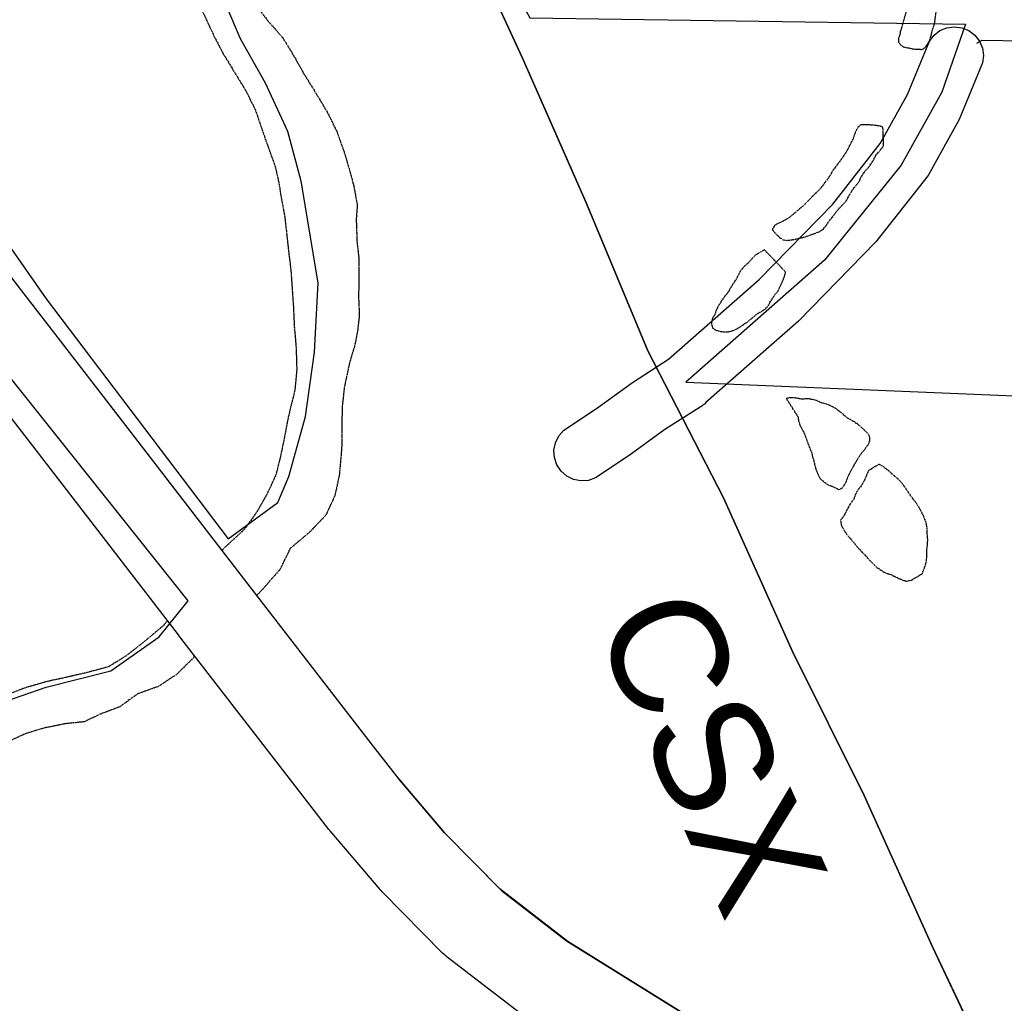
# Model space of a CAD drawing. Header units: feet. Extents: x -1605449 to -1594075, y -1717250 to -1708479.
# Tile 49 of 97: x -1598282 to -1597995, y -1714549 to -1714263. Entities that reach past the tile are written whole.
import ezdxf
from ezdxf.enums import TextEntityAlignment as Align

# ---------------------------------------------------------------- set-up
doc = ezdxf.new("R2010")
doc.units = ezdxf.units.FT
doc.header["$MEASUREMENT"] = 0
doc.linetypes.add('rr2', pattern=[0])
doc.linetypes.add('stream', pattern=[1.4, 0.7, -0.1, 0.1, -0.1, 0.1, -0.1, 0.1, -0.1])
for name, color, linetype in [('INCORPORATED', 4, 'Continuous'), ('RAILROAD', 1, 'rr2'), ('STATE_FEDERAL-RT', 2, 'Continuous'), ('STREET-URBAN', 15, 'Continuous'), ('TWP-RD', 6, 'Continuous'), ('WATERWAY', 14, 'stream')]:
    doc.layers.add(name, color=color, linetype=linetype)
doc.styles.add('ARIAL', font='arial.ttf')

msp = doc.modelspace()

# ---------------------------------------------------------------- linework, layer by layer
at = {"layer": 'INCORPORATED', "flags": 128}
for points in [[(-1598301.17, -1714039.78), (-1598249.28, -1714015.04), (-1598181.83, -1714074.17), (-1598181.83, -1714074.17), (-1598233.02, -1714088.12), (-1598186.25, -1714165.34), (-1598186.25, -1714165.34), (-1598160.26, -1714211.38), (-1598148.38, -1714235.14), (-1598133.67, -1714262.24), (-1598133.67, -1714262.24), (-1598006.8, -1714264.09), (-1598013.67, -1714283.81), (-1598025.53, -1714305.07), (-1598047.85, -1714332.73), (-1598088.21, -1714368.24), (-1597955.28, -1714373.82), (-1597954.71, -1714471.75), (-1597986.85, -1714471.28), (-1597979.23, -1714572.47)], [(-1598293.6, -1714316.72), (-1598274.49, -1714344.02), (-1598274.49, -1714344.02), (-1598221.5, -1714413.83), (-1598221.5, -1714413.83), (-1598207.06, -1714403.31), (-1598203.78, -1714395.74), (-1598198.91, -1714378.28), (-1598196.32, -1714359.58), (-1598195.25, -1714339.34), (-1598195.25, -1714339.34), (-1598200.2, -1714309.79), (-1598204.14, -1714295.32), (-1598210.59, -1714281.27), (-1598217.88, -1714268.36), (-1598221.83, -1714259)], [(-1598288.88, -1714462.02), (-1598274.43, -1714457.09), (-1598255.64, -1714452.3), (-1598241.55, -1714442.38), (-1598233.16, -1714431.96), (-1598233.16, -1714431.96), (-1598300.59, -1714347.36)]]:
    msp.add_lwpolyline(points, dxfattribs=at)
at = {"layer": 'RAILROAD', "ltscale": 0.333, "flags": 128}
for points in [[(-1596355.9, -1716922.27), (-1596368.94, -1716765.51), (-1596378.43, -1716720.27), (-1596387.42, -1716678.38), (-1596386.76, -1716633.64), (-1596363.27, -1716591.24), (-1596323.8, -1716548.51), (-1596289.5, -1716504.11), (-1596273.84, -1716462.38), (-1596268.35, -1716420.65), (-1596266.01, -1716378.08), (-1596265.85, -1716335.85), (-1596278.67, -1716294.12), (-1596298.49, -1716251.39), (-1596329.63, -1716206.82), (-1596359.28, -1716163.09), (-1596388.75, -1716120.69), (-1596412.57, -1716074.95), (-1596441.55, -1716031.05), (-1596467.03, -1715989.32), (-1596498.17, -1715943.92), (-1596522.65, -1715901.85), (-1596549.8, -1715859.96), (-1596582.27, -1715818.23), (-1596606.26, -1715774.16), (-1596634.07, -1715730.93), (-1596665.38, -1715687.36), (-1596708.84, -1715654.98), (-1596751.81, -1715634.78), (-1596801.41, -1715622.04), (-1596801.42, -1715622.04), (-1596812.06, -1715619.37), (-1596854.41, -1715609.68), (-1596896.33, -1715596.16), (-1596938.41, -1715580.29), (-1596980.82, -1715556.41), (-1597023.4, -1715535.36), (-1597065.48, -1715511.99), (-1597110.06, -1715488.77), (-1597151.81, -1715461.72), (-1597194.05, -1715439.17), (-1597237.13, -1715420.97), (-1597280.05, -1715395.76), (-1597322.29, -1715373.71), (-1597366.71, -1715348.32), (-1597409.12, -1715314.26), (-1597451.86, -1715278.51), (-1597489.27, -1715235.76), (-1597517.82, -1715193.85), (-1597542.21, -1715150.76), (-1597563.24, -1715106.84), (-1597582.45, -1715061.91), (-1597608.66, -1715018.82), (-1597636.05, -1714976.74), (-1597678.46, -1714937.33), (-1597721.71, -1714914.95), (-1597765.62, -1714887.73), (-1597810.04, -1714866.01), (-1597856.62, -1714834.12), (-1597899.37, -1714790.86), (-1597918.74, -1714747.95), (-1597934.1, -1714706.2), (-1597957.48, -1714663.44), (-1597977.68, -1714620.86), (-1597995.21, -1714577.27), (-1598016.42, -1714532.68), (-1598036.29, -1714488.59), (-1598057.16, -1714446.67), (-1598077.21, -1714401.91), (-1598099.24, -1714359.16), (-1598117.11, -1714316.24), (-1598135.81, -1714273.99), (-1598155.68, -1714230.74), (-1598176.56, -1714188.82), (-1598205.77, -1714146.06), (-1598229.82, -1714103.48), (-1598262.05, -1714060.9), (-1598291.77, -1714016.31), (-1598333.18, -1713974.56), (-1598375.42, -1713962.36), (-1598417.67, -1713976.39), (-1598460.92, -1713981.06), (-1598503, -1713974.72), (-1598551.92, -1713966.54), (-1598597.84, -1713961.86), (-1598640.59, -1713952.51), (-1598682.33, -1713938.98), (-1598724.08, -1713928.29), (-1598767.99, -1713909.42), (-1598811.74, -1713890.55), (-1598855.32, -1713850.64), (-1598887.71, -1713806.71), (-1598921.45, -1713763.46), (-1598953.34, -1713720.87), (-1598990.24, -1713676.28), (-1599019.3, -1713633.7), (-1599050.86, -1713589.61), (-1599071.56, -1713546.37), (-1599071.56, -1713546.37), (-1599095.08, -1713503.22), (-1599111.45, -1713460.75), (-1599130.67, -1713409.63), (-1599149.89, -1713367.33), (-1599166.59, -1713323.7), (-1599179.29, -1713281.4), (-1599215.22, -1713235.93), (-1599263.18, -1713191.97), (-1599306.46, -1713150), (-1599336.7, -1713106.87), (-1599364.6, -1713064.74), (-1599382.15, -1713015.27), (-1599401.37, -1712972.31), (-1599418.08, -1712927.51), (-1599441.47, -1712884.38), (-1599465.03, -1712839.91), (-1599494.94, -1712791.95), (-1599515.66, -1712749.65), (-1599538.39, -1712706.02), (-1599565.29, -1712663.55), (-1599581.83, -1712620.42), (-1599595.7, -1712577.79), (-1599606.9, -1712535.49), (-1599623.6, -1712492.52), (-1599637.14, -1712446.56), (-1599647.17, -1712402.76), (-1599658.53, -1712355.97), (-1599670.39, -1712310.17), (-1599686.1, -1712266.87), (-1599696.12, -1712223.91), (-1599714, -1712180.77), (-1599724.7, -1712137.48), (-1599744.13, -1712099.77), (-1599744.13, -1712099.77), (-1599756.82, -1712070.75), (-1599770.36, -1712028.56), (-1599777.88, -1711985.86), (-1599786.71, -1711941.67), (-1599794.55, -1711894.81), (-1599798.05, -1711851.45), (-1599802.88, -1711806.08), (-1599808.89, -1711763.06), (-1599815.89, -1711721.36), (-1599823.89, -1711677.33), (-1599836.23, -1711633.64), (-1599840.9, -1711591.28), (-1599844.9, -1711548.92), (-1599855.24, -1711506.89), (-1599873.41, -1711461.03), (-1599897.58, -1711418.5), (-1599930.76, -1711372.14), (-1599962.44, -1711328.44), (-1599995.95, -1711284.58), (-1600028.13, -1711240.05), (-1600063.48, -1711196.69), (-1600097.32, -1711153.5), (-1600134.5, -1711107.97), (-1600168.68, -1711064.44), (-1600201.86, -1711021.41), (-1600235.87, -1710979.22), (-1600263.21, -1710931.52), (-1600289.05, -1710887.33), (-1600305.23, -1710842.97), (-1600322.57, -1710799.1), (-1600337.4, -1710757.41), (-1600341.74, -1710712.21), (-1600355.08, -1710668.35), (-1600365.25, -1710625.16), (-1600373.08, -1710582.13), (-1600381.75, -1710540.44), (-1600390.26, -1710498.41), (-1600400.59, -1710452.38), (-1600415.1, -1710407.02), (-1600430.6, -1710365.32), (-1600449.28, -1710323.46), (-1600476.12, -1710280.77), (-1600768.54, -1709770.43), (-1600768.54, -1709770.43), (-1600861.62, -1709602.94), (-1600888.56, -1709560.2), (-1600915.16, -1709517.13), (-1600938.94, -1709474.55), (-1600969.04, -1709426.3), (-1600989.82, -1709381.9), (-1601012.6, -1709335.98), (-1601038.21, -1709292.58), (-1601079.28, -1709249.17), (-1601123.35, -1709219.62), (-1601165.42, -1709194.58), (-1601185.7, -1709183.06)], [(-1599071.56, -1713546.37), (-1599050.86, -1713589.61), (-1599019.3, -1713633.7), (-1598990.24, -1713676.28), (-1598953.34, -1713720.87), (-1598921.45, -1713763.46), (-1598887.71, -1713806.71), (-1598855.32, -1713850.64), (-1598811.74, -1713890.55), (-1598767.99, -1713909.42), (-1598724.08, -1713928.29), (-1598682.33, -1713938.98), (-1598640.59, -1713952.51), (-1598597.84, -1713961.86), (-1598551.92, -1713966.54), (-1598503, -1713974.72), (-1598460.92, -1713981.06), (-1598417.67, -1713976.39), (-1598375.42, -1713962.36), (-1598333.18, -1713974.56), (-1598291.77, -1714016.31), (-1598262.05, -1714060.9), (-1598229.82, -1714103.48), (-1598205.77, -1714146.06), (-1598176.56, -1714188.82), (-1598155.68, -1714230.74), (-1598135.81, -1714273.99), (-1598117.11, -1714316.24), (-1598099.24, -1714359.16), (-1598077.21, -1714401.91), (-1598057.16, -1714446.67), (-1598036.29, -1714488.59), (-1598016.42, -1714532.68), (-1597995.21, -1714577.27), (-1597977.68, -1714620.86), (-1597957.48, -1714663.44), (-1597934.1, -1714706.2), (-1597918.74, -1714747.95), (-1597899.37, -1714790.86), (-1597856.62, -1714834.12), (-1597810.04, -1714866.01), (-1597765.62, -1714887.73), (-1597721.71, -1714914.95), (-1597678.46, -1714937.33), (-1597636.05, -1714976.74), (-1597608.66, -1715018.82), (-1597582.45, -1715061.91), (-1597563.24, -1715106.84), (-1597542.21, -1715150.76), (-1597517.82, -1715193.85), (-1597489.27, -1715235.76), (-1597451.86, -1715278.51), (-1597409.12, -1715314.26), (-1597366.71, -1715348.32), (-1597322.29, -1715373.71), (-1597280.05, -1715395.76), (-1597237.13, -1715420.97), (-1597194.05, -1715439.17), (-1597151.81, -1715461.72), (-1597110.06, -1715488.77), (-1597065.48, -1715511.99), (-1597023.4, -1715535.36), (-1596980.82, -1715556.41), (-1596938.41, -1715580.29), (-1596896.33, -1715596.16), (-1596854.41, -1715609.68), (-1596812.06, -1715619.37), (-1596801.42, -1715622.04)], [(-1599071.56, -1713546.37), (-1599050.86, -1713589.61), (-1599019.3, -1713633.7), (-1598990.24, -1713676.28), (-1598953.34, -1713720.87), (-1598921.45, -1713763.46), (-1598887.71, -1713806.71), (-1598855.32, -1713850.64), (-1598811.74, -1713890.55), (-1598767.99, -1713909.42), (-1598724.08, -1713928.29), (-1598682.33, -1713938.98), (-1598640.59, -1713952.51), (-1598597.84, -1713961.86), (-1598551.92, -1713966.54), (-1598503, -1713974.72), (-1598460.92, -1713981.06), (-1598417.67, -1713976.39), (-1598375.42, -1713962.36), (-1598333.18, -1713974.56), (-1598291.77, -1714016.31), (-1598262.05, -1714060.9), (-1598229.82, -1714103.48), (-1598205.77, -1714146.06), (-1598176.56, -1714188.82), (-1598155.68, -1714230.74), (-1598135.81, -1714273.99), (-1598117.11, -1714316.24), (-1598099.24, -1714359.16), (-1598077.21, -1714401.91), (-1598057.16, -1714446.67), (-1598036.29, -1714488.59), (-1598016.42, -1714532.68), (-1597995.21, -1714577.27), (-1597977.68, -1714620.86), (-1597957.48, -1714663.44), (-1597934.1, -1714706.2), (-1597918.74, -1714747.95), (-1597899.37, -1714790.86), (-1597856.62, -1714834.12), (-1597810.04, -1714866.01), (-1597765.62, -1714887.73), (-1597721.71, -1714914.95), (-1597678.46, -1714937.33), (-1597636.05, -1714976.74), (-1597608.66, -1715018.82), (-1597582.45, -1715061.91), (-1597563.24, -1715106.84), (-1597542.21, -1715150.76), (-1597517.82, -1715193.85), (-1597489.27, -1715235.76), (-1597451.86, -1715278.51), (-1597409.12, -1715314.26), (-1597366.71, -1715348.32), (-1597322.29, -1715373.71), (-1597280.05, -1715395.76), (-1597237.13, -1715420.97), (-1597194.05, -1715439.17), (-1597151.81, -1715461.72), (-1597110.06, -1715488.77), (-1597065.48, -1715511.99), (-1597023.4, -1715535.36), (-1596980.82, -1715556.41), (-1596938.41, -1715580.29), (-1596896.33, -1715596.16), (-1596854.41, -1715609.68), (-1596812.06, -1715619.37), (-1596801.42, -1715622.04)], [(-1599071.56, -1713546.37), (-1599050.86, -1713589.61), (-1599019.3, -1713633.7), (-1598990.24, -1713676.28), (-1598953.34, -1713720.87), (-1598921.45, -1713763.46), (-1598887.71, -1713806.71), (-1598855.32, -1713850.64), (-1598811.74, -1713890.55), (-1598767.99, -1713909.42), (-1598724.08, -1713928.29), (-1598682.33, -1713938.98), (-1598640.59, -1713952.51), (-1598597.84, -1713961.86), (-1598551.92, -1713966.54), (-1598503, -1713974.72), (-1598460.92, -1713981.06), (-1598417.67, -1713976.39), (-1598375.42, -1713962.36), (-1598333.18, -1713974.56), (-1598291.77, -1714016.31), (-1598262.05, -1714060.9), (-1598229.82, -1714103.48), (-1598205.77, -1714146.06), (-1598176.56, -1714188.82), (-1598155.68, -1714230.74), (-1598135.81, -1714273.99), (-1598117.11, -1714316.24), (-1598099.24, -1714359.16), (-1598077.21, -1714401.91), (-1598057.16, -1714446.67), (-1598036.29, -1714488.59), (-1598016.42, -1714532.68), (-1597995.21, -1714577.27), (-1597977.68, -1714620.86), (-1597957.48, -1714663.44), (-1597934.1, -1714706.2), (-1597918.74, -1714747.95), (-1597899.37, -1714790.86), (-1597856.62, -1714834.12), (-1597810.04, -1714866.01), (-1597765.62, -1714887.73), (-1597721.71, -1714914.95), (-1597678.46, -1714937.33), (-1597636.05, -1714976.74), (-1597608.66, -1715018.82), (-1597582.45, -1715061.91), (-1597563.24, -1715106.84), (-1597542.21, -1715150.76), (-1597517.82, -1715193.85), (-1597489.27, -1715235.76), (-1597451.86, -1715278.51), (-1597409.12, -1715314.26), (-1597366.71, -1715348.32), (-1597322.29, -1715373.71), (-1597280.05, -1715395.76), (-1597237.13, -1715420.97), (-1597194.05, -1715439.17), (-1597151.81, -1715461.72), (-1597110.06, -1715488.77), (-1597065.48, -1715511.99), (-1597023.4, -1715535.36), (-1596980.82, -1715556.41), (-1596938.41, -1715580.29), (-1596896.33, -1715596.16), (-1596854.41, -1715609.68), (-1596812.06, -1715619.37), (-1596801.42, -1715622.04)], [(-1599071.56, -1713546.37), (-1599050.86, -1713589.61), (-1599019.3, -1713633.7), (-1598990.24, -1713676.28), (-1598953.34, -1713720.87), (-1598921.45, -1713763.46), (-1598887.71, -1713806.71), (-1598855.32, -1713850.64), (-1598811.74, -1713890.55), (-1598767.99, -1713909.42), (-1598724.08, -1713928.29), (-1598682.33, -1713938.98), (-1598640.59, -1713952.51), (-1598597.84, -1713961.86), (-1598551.92, -1713966.54), (-1598503, -1713974.72), (-1598460.92, -1713981.06), (-1598417.67, -1713976.39), (-1598375.42, -1713962.36), (-1598333.18, -1713974.56), (-1598291.77, -1714016.31), (-1598262.05, -1714060.9), (-1598229.82, -1714103.48), (-1598205.77, -1714146.06), (-1598176.56, -1714188.82), (-1598155.68, -1714230.74), (-1598135.81, -1714273.99), (-1598117.11, -1714316.24), (-1598099.24, -1714359.16), (-1598077.21, -1714401.91), (-1598057.16, -1714446.67), (-1598036.29, -1714488.59), (-1598016.42, -1714532.68), (-1597995.21, -1714577.27), (-1597977.68, -1714620.86), (-1597957.48, -1714663.44), (-1597934.1, -1714706.2), (-1597918.74, -1714747.95), (-1597899.37, -1714790.86), (-1597856.62, -1714834.12), (-1597810.04, -1714866.01), (-1597765.62, -1714887.73), (-1597721.71, -1714914.95), (-1597678.46, -1714937.33), (-1597636.05, -1714976.74), (-1597608.66, -1715018.82), (-1597582.45, -1715061.91), (-1597563.24, -1715106.84), (-1597542.21, -1715150.76), (-1597517.82, -1715193.85), (-1597489.27, -1715235.76), (-1597451.86, -1715278.51), (-1597409.12, -1715314.26), (-1597366.71, -1715348.32), (-1597322.29, -1715373.71), (-1597280.05, -1715395.76), (-1597237.13, -1715420.97), (-1597194.05, -1715439.17), (-1597151.81, -1715461.72), (-1597110.06, -1715488.77), (-1597065.48, -1715511.99), (-1597023.4, -1715535.36), (-1596980.82, -1715556.41), (-1596938.41, -1715580.29), (-1596896.33, -1715596.16), (-1596854.41, -1715609.68), (-1596812.06, -1715619.37), (-1596801.42, -1715622.04)], [(-1598640.59, -1713952.51), (-1598597.84, -1713961.86), (-1598551.92, -1713966.54), (-1598503, -1713974.72), (-1598460.92, -1713981.06), (-1598417.67, -1713976.39), (-1598375.42, -1713962.36), (-1598333.18, -1713974.56), (-1598291.77, -1714016.31), (-1598262.05, -1714060.9), (-1598229.82, -1714103.48), (-1598205.77, -1714146.06), (-1598176.56, -1714188.82), (-1598155.68, -1714230.74), (-1598135.81, -1714273.99), (-1598120.64, -1714308.27)], [(-1598102.24, -1714351.95), (-1598099.24, -1714359.16), (-1598077.21, -1714401.91), (-1598057.16, -1714446.67), (-1598036.29, -1714488.59), (-1598016.42, -1714532.68), (-1597996.11, -1714575.39)]]:
    msp.add_lwpolyline(points, dxfattribs=at)
at = {"layer": 'STATE_FEDERAL-RT', "flags": 128}
for points in [[(-1598332.09, -1714276.49), (-1598256.91, -1714373.66), (-1598256.9, -1714373.68), (-1598256.89, -1714373.68), (-1598216.14, -1714426.6), (-1598216.13, -1714426.61), (-1598180.51, -1714472.64), (-1598180.51, -1714472.65), (-1598172.57, -1714482.91), (-1598158.46, -1714499.43), (-1598141.81, -1714516.38), (-1598122.92, -1714530.86), (-1598074.28, -1714561.17), (-1597999.27, -1714596.67), (-1597925.16, -1714630.14), (-1597925.15, -1714630.14), (-1597784.36, -1714693.74), (-1597784.35, -1714693.75), (-1597710.71, -1714726.8)], [(-1598192.02, -1714498.56), (-1598192.15, -1714498.45), (-1598200.28, -1714487.95), (-1598200.28, -1714487.94), (-1598235.93, -1714441.88), (-1598235.94, -1714441.86), (-1598235.94, -1714441.85), (-1598276.7, -1714388.93), (-1598276.7, -1714388.93), (-1598352.1, -1714291.48)], [(-1597710.71, -1714726.8), (-1597784.47, -1714693.69), (-1597936.53, -1714625), (-1597999.3, -1714596.66), (-1598074.28, -1714561.17), (-1598122.53, -1714531.09), (-1598122.99, -1714530.79), (-1598142.38, -1714515.79), (-1598158.47, -1714499.42), (-1598172, -1714483.57)], [(-1597712.6, -1714753.36), (-1597794.62, -1714716.54), (-1597794.64, -1714716.53), (-1597794.65, -1714716.53), (-1597935.45, -1714652.93), (-1597935.46, -1714652.92), (-1598009.68, -1714619.4), (-1598009.84, -1714619.32), (-1598009.88, -1714619.31), (-1598085.63, -1714583.46), (-1598086.53, -1714582.99), (-1598086.89, -1714582.77), (-1598136.66, -1714551.75), (-1598136.72, -1714551.68), (-1598137.65, -1714551.06), (-1598157.71, -1714535.69), (-1598158.11, -1714535.24), (-1598159.02, -1714534.53), (-1598176.6, -1714516.64), (-1598176.92, -1714516.22), (-1598177.19, -1714515.99), (-1598191.77, -1714498.91), (-1598192.02, -1714498.56)]]:
    msp.add_lwpolyline(points, dxfattribs=at)
at = {"layer": 'STREET-URBAN'}
msp.add_lwpolyline([(-1598003.45, -1714269.54), (-1598001.96, -1714268.7), (-1597989.76, -1714268.91), (-1597982.24, -1714269.54)], dxfattribs=at)
at = {"layer": 'TWP-RD'}
msp.add_lwpolyline([(-1598094.3, -1714382.09), (-1598104.74, -1714389.63), (-1598114.52, -1714396.15), (-1598116.6, -1714396.86), (-1598118.79, -1714397), (-1598120.94, -1714396.57), (-1598122.91, -1714395.59), (-1598124.56, -1714394.15), (-1598125.78, -1714392.32), (-1598126.48, -1714390.24), (-1598126.62, -1714388.05), (-1598126.19, -1714385.9), (-1598125.22, -1714383.93), (-1598123.77, -1714382.28), (-1598114.24, -1714375.94), (-1598103.7, -1714368.32), (-1598093.25, -1714361.57), (-1598066.9, -1714338.39), (-1598045.41, -1714316.43), (-1598031.6, -1714298.83), (-1598023.64, -1714284.57), (-1598017.27, -1714269.03), (-1598015.94, -1714267.28), (-1598014.21, -1714265.94), (-1598012.18, -1714265.09), (-1598010.01, -1714264.79), (-1598007.83, -1714265.07), (-1598005.8, -1714265.9), (-1598004.06, -1714267.23), (-1598002.71, -1714268.97), (-1598001.87, -1714270.99), (-1598001.57, -1714273.17), (-1598001.85, -1714275.34), (-1598008.59, -1714291.81), (-1598017.68, -1714308.09), (-1598032.86, -1714327.43), (-1598055.42, -1714350.49), (-1598082.35, -1714374.18), (-1598082.76, -1714374.65), (-1598083.16, -1714374.9), (-1598083.52, -1714375.22), (-1598084.08, -1714375.5)], dxfattribs=at)
at = {"layer": 'TWP-RD', "color": 8, "linetype": 'Continuous'}
msp.add_lwpolyline([(-1598084.08, -1714375.5), (-1598094.3, -1714382.09)], dxfattribs=at)
at = {"layer": 'WATERWAY', "ltscale": 0.5, "flags": 128}
for points in [[(-1598315.62, -1714061.03), (-1598313.08, -1714066.17), (-1598310.04, -1714071.98), (-1598307, -1714078.46), (-1598304.3, -1714083.77), (-1598301.93, -1714088.09), (-1598298.9, -1714093.4), (-1598296.37, -1714098.05), (-1598293.5, -1714103.69), (-1598289.13, -1714109.32), (-1598285.76, -1714114.97), (-1598282.05, -1714120.44), (-1598277.51, -1714126.57), (-1598273.98, -1714132.21), (-1598270.28, -1714137.35), (-1598265.91, -1714142.48), (-1598261.88, -1714147.62), (-1598258.34, -1714153.26), (-1598254.63, -1714159.89), (-1598252.09, -1714165.71), (-1598248.39, -1714171.51), (-1598246.18, -1714177.16), (-1598245.14, -1714183.32), (-1598244.27, -1714187.98), (-1598243.56, -1714193.64), (-1598243.53, -1714197.81), (-1598243.15, -1714203.81), (-1598243.12, -1714207.98), (-1598243.24, -1714213.64), (-1598243.52, -1714219.81), (-1598242.98, -1714225.48), (-1598241.78, -1714230.8), (-1598239.74, -1714236.45), (-1598237.87, -1714241.77), (-1598236, -1714246.09), (-1598233.47, -1714250.9), (-1598230.26, -1714257.54), (-1598228.23, -1714261.86), (-1598225.52, -1714267.68), (-1598222.82, -1714272.82), (-1598219.79, -1714277.8), (-1598216.42, -1714283.27), (-1598213.54, -1714289.08), (-1598211.33, -1714295.57), (-1598209.8, -1714299.89), (-1598207.76, -1714305.54), (-1598206.73, -1714310.2), (-1598206.03, -1714314.53), (-1598204.99, -1714320.19), (-1598204.45, -1714325.02), (-1598203.91, -1714330.01), (-1598203.2, -1714335.84), (-1598202.83, -1714341.17), (-1598202.46, -1714346.67), (-1598202.25, -1714351.67), (-1598201.7, -1714358.16), (-1598201.49, -1714364.66), (-1598202.1, -1714370.83), (-1598203.23, -1714375.34), (-1598204.2, -1714379.52), (-1598205.16, -1714384.69), (-1598206.28, -1714390.04), (-1598207.57, -1714395.21), (-1598210.19, -1714400.9), (-1598213.15, -1714406.09), (-1598216.77, -1714411.12), (-1598222.22, -1714416.16), (-1598223.23, -1714417.21)], [(-1598266.07, -1714121.65), (-1598262.21, -1714126.95), (-1598258.67, -1714132.09), (-1598254.13, -1714138.05), (-1598250.6, -1714143.53), (-1598246.23, -1714149.66), (-1598241.86, -1714155.13), (-1598238.16, -1714160.43), (-1598236.12, -1714165.92), (-1598235.07, -1714171.74), (-1598234.03, -1714177.74), (-1598232.16, -1714183.22), (-1598231.12, -1714188.21), (-1598229.92, -1714192.71), (-1598228.01, -1714203.69), (-1598227.48, -1714208.19), (-1598226.26, -1714214.51), (-1598225.72, -1714219.84), (-1598225.52, -1714224.17), (-1598224.64, -1714230.5), (-1598223.27, -1714235.82), (-1598221.73, -1714241.15), (-1598220.03, -1714246.3), (-1598217.16, -1714251.94), (-1598213.95, -1714257.75), (-1598210.08, -1714262.89), (-1598205.55, -1714268.02), (-1598202.35, -1714273.33), (-1598199.15, -1714278.97), (-1598195.44, -1714284.94), (-1598192.41, -1714290.09), (-1598189.87, -1714295.24), (-1598187.83, -1714300.89), (-1598186.29, -1714306.04), (-1598184.93, -1714311.03), (-1598183.88, -1714316.69), (-1598184.19, -1714320.86), (-1598183.97, -1714327.36), (-1598183.43, -1714332.19), (-1598183.39, -1714337.85), (-1598183.51, -1714343.36), (-1598183.3, -1714348.85), (-1598183.77, -1714353.19), (-1598184.57, -1714357.36), (-1598186.19, -1714362.88), (-1598187.64, -1714369.72), (-1598188.26, -1714375.23), (-1598188.39, -1714380.56), (-1598188.35, -1714385.9), (-1598188.65, -1714390.23), (-1598189.11, -1714395.24), (-1598190.39, -1714401.25), (-1598193.01, -1714406.93), (-1598197.96, -1714412.14), (-1598203.42, -1714416.68), (-1598206.36, -1714422.71), (-1598211.15, -1714428.24), (-1598213.32, -1714430.53)], [(-1598036.94, -1714161.26), (-1598041.57, -1714168.79), (-1598040.9, -1714170.13), (-1598039.89, -1714171.79), (-1598038.55, -1714173.96), (-1598037.2, -1714176.12), (-1598035.52, -1714178.62), (-1598034.01, -1714180.95), (-1598032.66, -1714183.12), (-1598031.49, -1714185.12), (-1598030.48, -1714186.78), (-1598029.64, -1714188.28), (-1598028.62, -1714190.45), (-1598026.26, -1714196.45), (-1598025.25, -1714198.45), (-1598024.24, -1714200.45), (-1598023.4, -1714202.45), (-1598022.39, -1714204.12), (-1598021.71, -1714205.95), (-1598021.03, -1714207.78), (-1598020.69, -1714209.62), (-1598020.18, -1714212.46), (-1598019.67, -1714214.46), (-1598019.32, -1714216.63), (-1598018.98, -1714218.8), (-1598018.64, -1714220.8), (-1598018.46, -1714222.97), (-1598018.45, -1714225.31), (-1598018.61, -1714227.65), (-1598018.76, -1714229.65), (-1598018.92, -1714231.66), (-1598019.25, -1714233.33), (-1598019.24, -1714235), (-1598019.56, -1714237.5), (-1598019.89, -1714239.34), (-1598019.88, -1714240.68), (-1598020.04, -1714242.18), (-1598020.2, -1714243.69), (-1598020.53, -1714245.19), (-1598020.69, -1714246.69), (-1598021.18, -1714248.53), (-1598021.67, -1714250.54), (-1598022.17, -1714252.04), (-1598022.49, -1714253.55), (-1598022.81, -1714255.89), (-1598023.47, -1714257.89), (-1598023.97, -1714259.4), (-1598024.13, -1714260.73), (-1598024.46, -1714261.74), (-1598024.78, -1714262.91), (-1598025.11, -1714264.08), (-1598025.44, -1714265.25), (-1598025.77, -1714266.25), (-1598025.93, -1714267.25), (-1598026.26, -1714268.09), (-1598026.26, -1714269.26), (-1598025.75, -1714270.09), (-1598024.58, -1714270.75), (-1598023.41, -1714270.92), (-1598022.24, -1714271.25), (-1598019.41, -1714271.4), (-1598018.41, -1714270.73), (-1598017.41, -1714269.22), (-1598016.92, -1714267.89), (-1598016.43, -1714265.88), (-1598015.77, -1714263.87), (-1598015.45, -1714261.37), (-1598015.13, -1714258.53), (-1598014.64, -1714255.85), (-1598014.15, -1714253.85), (-1598013.66, -1714251.84), (-1598013.16, -1714250), (-1598012.67, -1714248.33), (-1598012.34, -1714246.66), (-1598011.85, -1714245.15), (-1598011.52, -1714243.65), (-1598011.2, -1714241.81), (-1598010.87, -1714240.31), (-1598010.54, -1714239.14), (-1598010.38, -1714237.8), (-1598010.05, -1714236.63), (-1598009.89, -1714235.29), (-1598009.73, -1714233.96), (-1598009.74, -1714231.95), (-1598009.42, -1714230.11), (-1598009.42, -1714228.45), (-1598009.26, -1714226.94), (-1598009.27, -1714225.44), (-1598009.11, -1714223.94), (-1598009.12, -1714222.1), (-1598009.13, -1714220.09), (-1598009.14, -1714218.09), (-1598009.15, -1714215.92), (-1598009.33, -1714213.42), (-1598009.67, -1714210.58), (-1598010.19, -1714206.91), (-1598010.7, -1714204.24), (-1598011.22, -1714201.9), (-1598011.56, -1714200.06), (-1598011.9, -1714198.06), (-1598012.41, -1714196.4), (-1598012.41, -1714196.4), (-1598012.92, -1714194.56), (-1598013.43, -1714192.56), (-1598014.1, -1714190.56), (-1598014.78, -1714188.89), (-1598015.45, -1714187.39), (-1598015.97, -1714185.22), (-1598016.97, -1714183.72), (-1598018.83, -1714179.89), (-1598019.5, -1714178.39), (-1598021.19, -1714174.89), (-1598022.19, -1714173.39), (-1598022.87, -1714172.06), (-1598023.54, -1714171.06), (-1598024.21, -1714169.56), (-1598024.72, -1714168.73), (-1598025.22, -1714167.73), (-1598025.9, -1714166.56), (-1598026.9, -1714165.39), (-1598027.74, -1714164.23), (-1598028.75, -1714163.06), (-1598029.59, -1714162.4), (-1598030.43, -1714161.73), (-1598031.59, -1714161.74), (-1598032.43, -1714161.58), (-1598033.6, -1714161.41), (-1598034.93, -1714161.25), (-1598036.1, -1714161.09), (-1598036.94, -1714161.26)], [(-1598030.82, -1714293.99), (-1598032.15, -1714293.66), (-1598033.32, -1714293.5), (-1598035.32, -1714293.34), (-1598037.33, -1714293.35), (-1598038.32, -1714294.36), (-1598038.99, -1714295.86), (-1598039.64, -1714297.7), (-1598040.47, -1714299.21), (-1598041.46, -1714301.22), (-1598042.96, -1714303.39), (-1598045.11, -1714306.24), (-1598046.77, -1714308.92), (-1598048.92, -1714311.77), (-1598051.58, -1714314.45), (-1598053.91, -1714316.8), (-1598056.23, -1714318.81), (-1598058.06, -1714320.32), (-1598060.06, -1714321.5), (-1598061.56, -1714322.17), (-1598062.39, -1714322.68), (-1598063.05, -1714323.85), (-1598062.38, -1714324.68), (-1598061.04, -1714326.01), (-1598059.87, -1714326.84), (-1598058.7, -1714327), (-1598057.53, -1714326.83), (-1598056.36, -1714326.66), (-1598055.03, -1714326.32), (-1598053.53, -1714325.98), (-1598052.03, -1714325.47), (-1598050.7, -1714324.97), (-1598049.37, -1714324.46), (-1598048.2, -1714323.79), (-1598047.37, -1714322.62), (-1598045.88, -1714320.61), (-1598044.05, -1714318.26), (-1598042.56, -1714316.58), (-1598041.56, -1714315.58), (-1598040.74, -1714314.07), (-1598039.74, -1714312.4), (-1598038.58, -1714310.89), (-1598037.75, -1714309.89), (-1598037.09, -1714308.38), (-1598035.93, -1714306.71), (-1598034.93, -1714305.7), (-1598034.27, -1714304.69), (-1598033.61, -1714303.69), (-1598032.78, -1714302.02), (-1598031.78, -1714301.01), (-1598030.96, -1714299.84), (-1598030.62, -1714299.5), (-1598030.82, -1714293.99)], [(-1598065.36, -1714329.7), (-1598066.03, -1714330.21), (-1598067.03, -1714330.71), (-1598067.86, -1714331.22), (-1598068.69, -1714332.05), (-1598069.85, -1714333.4), (-1598071.35, -1714334.74), (-1598072.34, -1714335.91), (-1598073.33, -1714337.92), (-1598074.16, -1714339.26), (-1598074.83, -1714340.26), (-1598075.49, -1714341.27), (-1598076.15, -1714342.44), (-1598076.98, -1714343.44), (-1598077.64, -1714344.28), (-1598078.14, -1714345.12), (-1598078.64, -1714345.96), (-1598079.3, -1714347.13), (-1598079.79, -1714348.63), (-1598080.46, -1714349.64), (-1598080.78, -1714351.14), (-1598080.44, -1714352.48), (-1598079.44, -1714353.14), (-1598078.1, -1714353.47), (-1598077.1, -1714353.63), (-1598076.1, -1714353.63), (-1598075.1, -1714353.46), (-1598073.77, -1714352.95), (-1598072.6, -1714352.28), (-1598071.44, -1714351.44), (-1598070.27, -1714350.76), (-1598068.94, -1714349.59), (-1598067.28, -1714348.25), (-1598065.78, -1714347.41), (-1598064.95, -1714346.9), (-1598064.29, -1714346.06), (-1598062.46, -1714343.05), (-1598061.47, -1714341.88), (-1598060.81, -1714340.54), (-1598060.31, -1714339.53), (-1598059.82, -1714338.36), (-1598059.49, -1714337.53), (-1598059.16, -1714336.19), (-1598065.36, -1714329.7)], [(-1598058.99, -1714372.93), (-1598058.66, -1714372.93), (-1598057.99, -1714372.76), (-1598056.49, -1714372.75), (-1598055.65, -1714372.91), (-1598054.65, -1714373.08), (-1598053.48, -1714373.07), (-1598052.48, -1714373.07), (-1598051.31, -1714373.23), (-1598050.14, -1714373.56), (-1598048.8, -1714374.22), (-1598047.3, -1714374.55), (-1598045.79, -1714375.21), (-1598044.62, -1714375.87), (-1598043.12, -1714377.04), (-1598042.11, -1714377.87), (-1598041.11, -1714378.7), (-1598040.1, -1714379.2), (-1598039.27, -1714379.69), (-1598038.09, -1714380.52), (-1598036.75, -1714381.69), (-1598035.92, -1714382.52), (-1598035.08, -1714383.35), (-1598034.74, -1714384.35), (-1598034.73, -1714385.35), (-1598035.06, -1714386.36), (-1598035.73, -1714387.19), (-1598036.22, -1714388.03), (-1598037.05, -1714388.87), (-1598037.72, -1714389.87), (-1598038.54, -1714391.21), (-1598039.54, -1714392.89), (-1598040.37, -1714394.39), (-1598041.19, -1714396.07), (-1598041.69, -1714397.57), (-1598042.85, -1714399.25), (-1598043.68, -1714399.58), (-1598045.35, -1714398.75), (-1598046.69, -1714398.26), (-1598047.86, -1714397.43), (-1598049.03, -1714396.43), (-1598049.71, -1714395.1), (-1598050.22, -1714393.76), (-1598050.55, -1714392.6), (-1598050.72, -1714391.76), (-1598050.9, -1714390.93), (-1598051.23, -1714390.1), (-1598051.4, -1714389.09), (-1598051.91, -1714387.93), (-1598052.42, -1714386.59), (-1598052.93, -1714385.09), (-1598053.77, -1714382.93), (-1598054.44, -1714381.76), (-1598054.95, -1714380.76), (-1598055.29, -1714379.59), (-1598055.46, -1714378.42), (-1598058.99, -1714372.93)], [(-1598032.03, -1714392.19), (-1598035.03, -1714394.04), (-1598035.85, -1714396.04), (-1598037.01, -1714398.22), (-1598038.17, -1714399.73), (-1598038.83, -1714400.9), (-1598039.33, -1714402.4), (-1598040.16, -1714403.41), (-1598040.65, -1714404.25), (-1598041.32, -1714405.42), (-1598041.98, -1714406.76), (-1598042.47, -1714407.59), (-1598043.14, -1714408.43), (-1598042.96, -1714409.93), (-1598042.12, -1714411.43), (-1598040.95, -1714413.1), (-1598039.77, -1714414.43), (-1598038.43, -1714416.09), (-1598037.09, -1714417.59), (-1598035.92, -1714418.75), (-1598034.74, -1714420.09), (-1598033.57, -1714421.25), (-1598032.73, -1714422.08), (-1598031.72, -1714422.75), (-1598030.22, -1714423.74), (-1598028.55, -1714424.24), (-1598027.54, -1714424.73), (-1598025.87, -1714425.56), (-1598025.03, -1714425.89), (-1598023.86, -1714426.22), (-1598022.53, -1714425.88), (-1598021.03, -1714425.04), (-1598019.37, -1714424.03), (-1598018.71, -1714422.19), (-1598018.22, -1714420.85), (-1598018.06, -1714419.18), (-1598018.06, -1714417.51), (-1598017.9, -1714416.01), (-1598017.75, -1714414.17), (-1598017.92, -1714412.67), (-1598017.93, -1714410.83), (-1598018.27, -1714409.16), (-1598018.95, -1714407.33), (-1598019.79, -1714405.66), (-1598020.97, -1714403.67), (-1598022.14, -1714402.17), (-1598023.15, -1714400.67), (-1598024.16, -1714399.17), (-1598025.16, -1714397.84), (-1598026.17, -1714396.67), (-1598027.18, -1714395.84), (-1598028.85, -1714394.35), (-1598029.69, -1714393.68), (-1598031.2, -1714392.52), (-1598032.03, -1714392.19)], [(-1598239.33, -1714437.9), (-1598240.51, -1714439.3), (-1598245.97, -1714443.85), (-1598251.09, -1714447.89), (-1598256.23, -1714451.09), (-1598261.87, -1714452.64), (-1598268.52, -1714454.19), (-1598274.16, -1714455.4), (-1598280.14, -1714457.11), (-1598285.61, -1714459.16), (-1598290.1, -1714460.52), (-1598295.24, -1714462.06), (-1598299.72, -1714464.43), (-1598304.83, -1714470.14), (-1598310.45, -1714475.52), (-1598313.91, -1714479.71), (-1598317.7, -1714484.91), (-1598321.31, -1714490.27), (-1598325.93, -1714495.8), (-1598329.21, -1714502.16), (-1598331.17, -1714506.35), (-1598333.13, -1714511.86), (-1598331.92, -1714517.52), (-1598329.55, -1714523), (-1598325.68, -1714528.81), (-1598321.48, -1714534.44), (-1598316.94, -1714539.91), (-1598311.41, -1714545.7), (-1598307.2, -1714551.33), (-1598302.84, -1714556.8), (-1598297.47, -1714561.76), (-1598292.28, -1714566.72)], [(-1598231.27, -1714448.21), (-1598231.29, -1714448.23), (-1598236.58, -1714453.44), (-1598241.71, -1714456.81), (-1598247.85, -1714459.03), (-1598252.98, -1714462.74), (-1598258.78, -1714464.95), (-1598263.43, -1714467.15), (-1598268.75, -1714467.69), (-1598274.89, -1714468.91), (-1598280.54, -1714470.62), (-1598286.01, -1714473.16), (-1598291.13, -1714477.53), (-1598296.08, -1714482.57), (-1598301.2, -1714488.28), (-1598306.81, -1714493.66), (-1598311.59, -1714499.69), (-1598314.71, -1714505.72), (-1598316.33, -1714511.23), (-1598316.95, -1714517.24), (-1598313.75, -1714522.55)]]:
    msp.add_lwpolyline(points, dxfattribs=at)

# ---------------------------------------------------------------- texts
at = {"layer": 'RAILROAD', "style": 'ARIAL'}
msp.add_text('CSX', height=33.333, rotation=294, dxfattribs=at).set_placement((-1598105.09, -1714486.35), align=Align.BOTTOM_CENTER)

doc.saveas('drawing.dxf')
